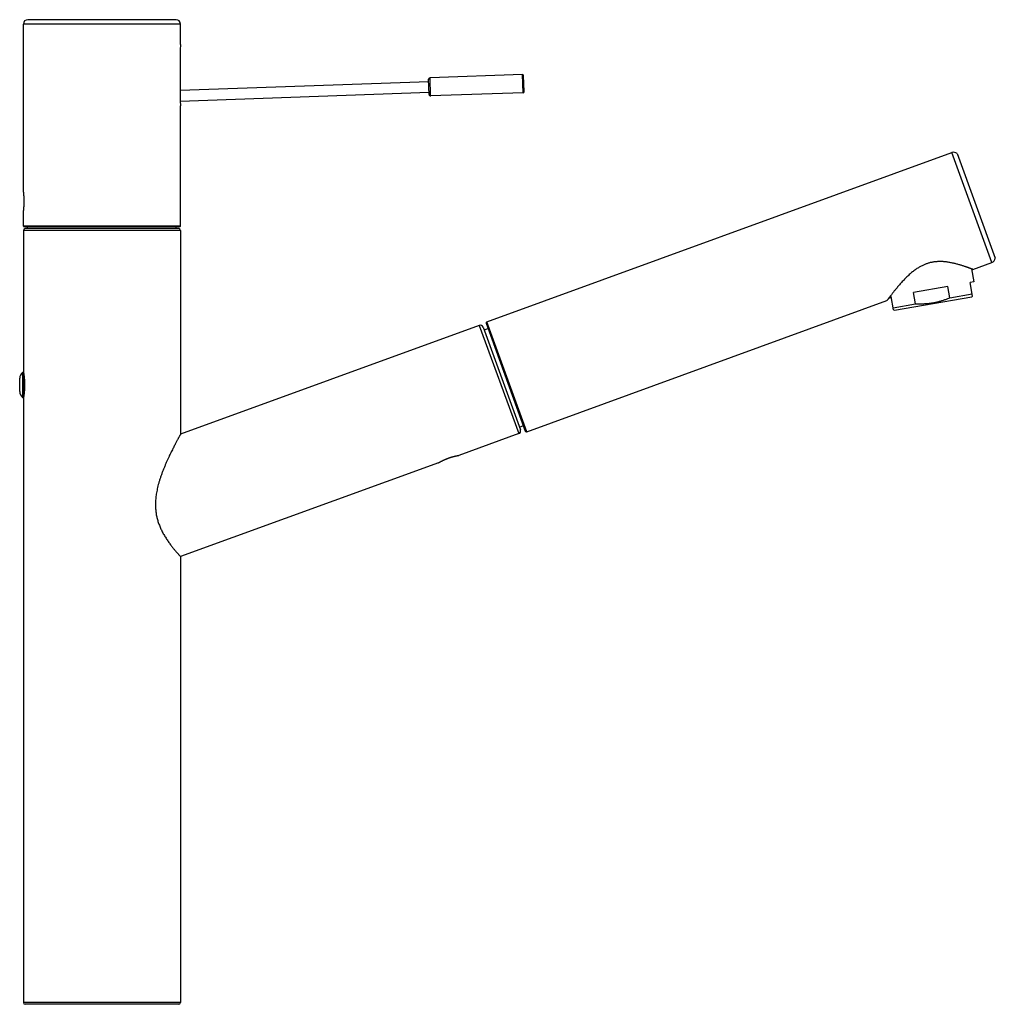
# Model space of a CAD drawing. Header units: millimetres. Extents: x -130 to 683, y 3 to 705.
# Tile 6 of 6: x 416 to 683, y 435 to 705. Entities that reach past the tile are written whole.
import ezdxf

# ---------------------------------------------------------------- set-up
doc = ezdxf.new("R2010")
doc.units = ezdxf.units.MM
doc.header["$LTSCALE"] = 30.734
doc.layers.get('0').update_dxf_attribs({"linetype": 'CONTINUOUS'})

msp = doc.modelspace()

# ---------------------------------------------------------------- linework, layer by layer
at = {"color": 7, "linetype": 'Continuous'}
for p, q in [((416.89, 657.42), (416.89, 703.42)), ((458.69, 704.62), (418.09, 704.62)), ((459.89, 697.82), (459.89, 703.42)), ((459.81, 695.92), (459.81, 682.92)), ((459.81, 685.36), (527.79, 687.73)), ((527.92, 684.14), (527.77, 688.33)), ((553.44, 689.63), (528.15, 688.75)), ((553.9, 684.94), (553.75, 689.34)), ((459.82, 682.36), (527.89, 684.74)), ((553.61, 684.63), (528.33, 683.75)), ((459.89, 648.12), (459.89, 681.02)), ((543.66, 621.94), (670.9, 668.25)), ((672.38, 667.99), (682.81, 639.33)), ((416.89, 648.12), (416.89, 652.42)), ((416.89, 646.97), (416.89, 608.42)), ((459.69, 647.92), (417.09, 647.92)), ((459.39, 647.47), (417.39, 647.47)), ((418.05, 647.47), (418.05, 647.92)), ((458.74, 647.47), (458.74, 647.92)), ((459.89, 646.97), (459.89, 591.19)), ((676.32, 636.42), (676.94, 632.87)), ((676.65, 636.29), (681.84, 638.18)), ((669.85, 631.62), (660.4, 629.95)), ((670.4, 628.49), (669.85, 631.62)), ((676.94, 632.87), (675.96, 632.7)), ((676.61, 629), (675.96, 632.7)), ((654.34, 628.6), (653.6, 628.32)), ((654.29, 628.87), (653.97, 628.82)), ((654.95, 625.18), (654.29, 628.87)), ((655.22, 625.08), (676.39, 628.81)), ((660.96, 626.82), (660.4, 629.95)), ((670.4, 628.49), (676.51, 629.57)), ((676.61, 629), (676.39, 628.81)), ((554.61, 591.87), (653.17, 627.75)), ((654.85, 625.74), (660.96, 626.82)), ((654.95, 625.18), (655.22, 625.08)), ((541.64, 620.94), (459.89, 591.19)), ((542.66, 620.46), (552.89, 592.36)), ((542.94, 619.7), (544.02, 620.1)), ((543.49, 621.56), (554.22, 592.05)), ((415.89, 602.87), (415.89, 606.47)), ((416.89, 600.92), (416.89, 435.67)), ((552.61, 593.12), (553.69, 593.52)), ((552.41, 591.34), (536.06, 585.39)), ((530.51, 583.37), (459.89, 557.67)), ((459.89, 557.67), (459.89, 435.67)), ((459.39, 435.17), (417.39, 435.17))]:
    msp.add_line(p, q, dxfattribs=at)
at = {"color": 9, "linetype": 'Continuous'}
for p, q in [((459.89, 703.42), (416.89, 703.42)), ((528.33, 683.75), (528.15, 688.75)), ((553.61, 684.63), (553.44, 689.63)), ((681.84, 638.18), (670.9, 668.25)), ((459.89, 648.12), (416.89, 648.12)), ((459.89, 646.97), (416.89, 646.97)), ((541.64, 620.94), (552.41, 591.34)), ((554.61, 591.87), (543.66, 621.94)), ((416.69, 608.07), (416.69, 601.27)), ((416.99, 607.79), (416.99, 601.54)), ((459.89, 435.67), (416.89, 435.67))]:
    msp.add_line(p, q, dxfattribs=at)
at = {"color": 7, "linetype": 'Continuous'}
for centre, radius, start, end in [((418.09, 703.42), 1.2, 90, 180), ((458.69, 703.42), 1.2, 0, 90), ((481.42, 695.91), 21.61, 174.9409, 179.9857), ((528.17, 688.35), 0.4, 92, 182), ((553.45, 689.33), 0.3, 2, 92), ((553.6, 684.93), 0.3, 272, 2), ((481.41, 682.92), 21.6, 180.013, 185.0603), ((528.32, 684.15), 0.4, 182, 272), ((671.41, 666.84), 1.5, 49.9264, 110), ((417.09, 648.12), 0.2, 180, 270), ((417.39, 646.97), 0.5, 90, 180), ((459.39, 646.97), 0.5, 0, 90), ((459.69, 648.12), 0.2, 270, 0), ((681.33, 639.59), 1.5, 290, 350.0736), ((541.91, 620.19), 0.8, 20, 110), ((543.77, 621.66), 0.3, 110, 200), ((417.89, 606.47), 2, 126.8699, 180), ((416.99, 607.67), 0.5, 96.5771, 126.8699), ((417.89, 602.87), 2, 180, 233.1301), ((416.99, 601.67), 0.5, 233.1301, 263.4229), ((552.14, 592.09), 0.8, 290, 20), ((554.51, 592.16), 0.3, 200, 290), ((417.39, 435.67), 0.5, 180, 270), ((459.39, 435.67), 0.5, 270, 0)]:
    msp.add_arc(centre, radius, start, end, dxfattribs=at)
for points, knots in [([(416.89, 657.42), (416.89, 657.41), (416.9, 657.41), (416.9, 657.39), (416.9, 657.36), (416.91, 657.32), (416.91, 657.26), (416.92, 657.2), (416.93, 657.12), (416.94, 657.03), (416.94, 656.94), (416.95, 656.83), (416.96, 656.71), (416.97, 656.59), (416.98, 656.45), (416.99, 656.31), (417, 656.16), (417.01, 656.01), (417.02, 655.85), (417.03, 655.69), (417.03, 655.52), (417.04, 655.35), (417.04, 655.18), (417.04, 655), (417.04, 654.83), (417.04, 654.66), (417.04, 654.48), (417.03, 654.31), (417.03, 654.15), (417.02, 653.98), (417.01, 653.82), (417, 653.67), (416.99, 653.52), (416.98, 653.38), (416.97, 653.25), (416.96, 653.12), (416.95, 653), (416.94, 652.9), (416.94, 652.8), (416.93, 652.71), (416.92, 652.63), (416.91, 652.57), (416.91, 652.52), (416.9, 652.47), (416.9, 652.44), (416.9, 652.43), (416.89, 652.42), (416.89, 652.42)], [0, 0, 0, 0, 0.006092, 0.024377, 0.054736, 0.097042, 0.151191, 0.21681, 0.293629, 0.381428, 0.47957, 0.587606, 0.7052, 0.831466, 0.965801, 1.107781, 1.256336, 1.410744, 1.570563, 1.734625, 1.902159, 2.072747, 2.245191, 2.418677, 2.592838, 2.766475, 2.938762, 3.109334, 3.277002, 3.440922, 3.600716, 3.755227, 3.903662, 4.045616, 4.180021, 4.306199, 4.42377, 4.531845, 4.629928, 4.71771, 4.794544, 4.860132, 4.914269, 4.956576, 4.986924, 5.005205, 5.011297, 5.011297, 5.011297, 5.011297]), ([(676.65, 636.29), (676.64, 636.29), (676.63, 636.3), (676.6, 636.31), (676.55, 636.33), (676.47, 636.36), (676.38, 636.39), (676.26, 636.44), (676.12, 636.49), (675.96, 636.55), (675.78, 636.62), (675.58, 636.69), (675.35, 636.77), (675.1, 636.86), (674.82, 636.96), (674.52, 637.06), (674.2, 637.17), (673.85, 637.28), (673.48, 637.4), (673.09, 637.52), (672.67, 637.63), (672.24, 637.75), (671.79, 637.86), (671.33, 637.97), (670.86, 638.07), (670.39, 638.16), (669.91, 638.24), (669.44, 638.31), (668.98, 638.36), (668.52, 638.4), (668.07, 638.42), (667.63, 638.43), (667.2, 638.42), (666.79, 638.4), (666.38, 638.36), (665.98, 638.31), (665.59, 638.25), (665.21, 638.17), (664.82, 638.08), (664.45, 637.97), (664.07, 637.85), (663.7, 637.72), (663.32, 637.56), (662.94, 637.39), (662.56, 637.2), (662.17, 636.99), (661.77, 636.75), (661.37, 636.5), (660.96, 636.22), (660.55, 635.91), (660.12, 635.58), (659.7, 635.22), (659.26, 634.84), (658.83, 634.44), (658.4, 634.02), (657.98, 633.59), (657.57, 633.16), (657.17, 632.73), (656.78, 632.3), (656.42, 631.88), (656.08, 631.48), (655.76, 631.09), (655.46, 630.73), (655.18, 630.38), (654.93, 630.06), (654.7, 629.77), (654.48, 629.49), (654.29, 629.24), (654.11, 629.01), (653.96, 628.8), (653.81, 628.61), (653.69, 628.44), (653.58, 628.3), (653.48, 628.17), (653.4, 628.05), (653.33, 627.96), (653.27, 627.89), (653.23, 627.83), (653.2, 627.79), (653.18, 627.76), (653.17, 627.75), (653.17, 627.75)], [0, 0, 0, 0, 0.011124, 0.044528, 0.100284, 0.178552, 0.279485, 0.403369, 0.550395, 0.720946, 0.915234, 1.133679, 1.376436, 1.643853, 1.935942, 2.252834, 2.594197, 2.959694, 3.348379, 3.759111, 4.189931, 4.638549, 5.101846, 5.576241, 6.057569, 6.541453, 7.023971, 7.501427, 7.971054, 8.430649, 8.879326, 9.316696, 9.743351, 10.160042, 10.568272, 10.969283, 11.365135, 11.757416, 12.148373, 12.539824, 12.933869, 13.332784, 13.738605, 14.153883, 14.580683, 15.021736, 15.479196, 15.955224, 16.450959, 16.967614, 17.505179, 18.063098, 18.640494, 19.233459, 19.835187, 20.438758, 21.038629, 21.629406, 22.205153, 22.760268, 23.290602, 23.792593, 24.263909, 24.703993, 25.112892, 25.490891, 25.83852, 26.156625, 26.446111, 26.708031, 26.943316, 27.152998, 27.337908, 27.498999, 27.63696, 27.752557, 27.846289, 27.918709, 27.97015, 28.000913, 28.011149, 28.011149, 28.011149, 28.011149]), ([(670.4, 628.49), (670.26, 628.43), (669.98, 628.31), (669.56, 628.15), (669.15, 627.99), (668.73, 627.85), (668.31, 627.71), (667.89, 627.58), (667.47, 627.46), (667.05, 627.35), (666.63, 627.25), (666.21, 627.16), (665.78, 627.08), (665.35, 627.01), (664.92, 626.95), (664.49, 626.9), (664.06, 626.86), (663.62, 626.83), (663.19, 626.81), (662.75, 626.79), (662.31, 626.79), (661.86, 626.79), (661.41, 626.8), (661.11, 626.81), (660.96, 626.82)], [0, 0, 0, 0, 0.455713, 0.906175, 1.352071, 1.794244, 2.233497, 2.67049, 3.105994, 3.540564, 3.974382, 4.407711, 4.840931, 5.274151, 5.707481, 6.141298, 6.575868, 7.011373, 7.448365, 7.887617, 8.32979, 8.775686, 9.226147, 9.681861, 9.681861, 9.681861, 9.681861]), ([(416.89, 608.42), (416.89, 608.41), (416.9, 608.4), (416.9, 608.38), (416.91, 608.34), (416.92, 608.28), (416.93, 608.2), (416.94, 608.12), (416.96, 608.01), (416.98, 607.89), (417, 607.75), (417.02, 607.61), (417.04, 607.44), (417.06, 607.27), (417.09, 607.08), (417.11, 606.88), (417.13, 606.68), (417.15, 606.46), (417.17, 606.24), (417.18, 606.01), (417.2, 605.77), (417.21, 605.53), (417.22, 605.29), (417.22, 605.04), (417.22, 604.79), (417.22, 604.54), (417.22, 604.29), (417.22, 604.05), (417.21, 603.8), (417.2, 603.56), (417.18, 603.32), (417.17, 603.09), (417.15, 602.87), (417.13, 602.65), (417.11, 602.45), (417.09, 602.25), (417.06, 602.06), (417.04, 601.89), (417.02, 601.73), (417, 601.58), (416.98, 601.44), (416.96, 601.32), (416.94, 601.22), (416.93, 601.13), (416.92, 601.05), (416.91, 601), (416.9, 600.95), (416.9, 600.93), (416.89, 600.92), (416.89, 600.92)], [0, 0, 0, 0, 0.008375, 0.03357, 0.075517, 0.133915, 0.208669, 0.299654, 0.406339, 0.528002, 0.664504, 0.815379, 0.979575, 1.155897, 1.344113, 1.543358, 1.752182, 1.969124, 2.194018, 2.425776, 2.662824, 2.903739, 3.14855, 3.396096, 3.644838, 3.893504, 4.142229, 4.389768, 4.634582, 4.875494, 5.112539, 5.344304, 5.569214, 5.786149, 5.99496, 6.194202, 6.382423, 6.55874, 6.722932, 6.873809, 7.010319, 7.131973, 7.238651, 7.329633, 7.404387, 7.462781, 7.504726, 7.52992, 7.538295, 7.538295, 7.538295, 7.538295]), ([(459.89, 591.19), (459.89, 591.18), (459.88, 591.17), (459.86, 591.13), (459.83, 591.07), (459.79, 590.99), (459.73, 590.88), (459.65, 590.75), (459.57, 590.59), (459.46, 590.4), (459.35, 590.19), (459.21, 589.94), (459.06, 589.66), (458.9, 589.35), (458.71, 589), (458.51, 588.61), (458.29, 588.19), (458.05, 587.72), (457.79, 587.21), (457.51, 586.65), (457.22, 586.05), (456.9, 585.4), (456.58, 584.71), (456.24, 583.97), (455.9, 583.2), (455.56, 582.4), (455.22, 581.58), (454.9, 580.74), (454.59, 579.89), (454.31, 579.05), (454.05, 578.22), (453.82, 577.42), (453.62, 576.64), (453.46, 575.89), (453.32, 575.17), (453.21, 574.47), (453.13, 573.81), (453.07, 573.17), (453.04, 572.54), (453.03, 571.94), (453.04, 571.36), (453.07, 570.79), (453.12, 570.23), (453.19, 569.68), (453.27, 569.14), (453.38, 568.61), (453.51, 568.08), (453.65, 567.56), (453.81, 567.04), (454, 566.52), (454.2, 566), (454.42, 565.48), (454.66, 564.97), (454.91, 564.46), (455.18, 563.95), (455.47, 563.45), (455.77, 562.96), (456.07, 562.48), (456.38, 562.02), (456.69, 561.58), (456.99, 561.15), (457.3, 560.75), (457.59, 560.37), (457.87, 560.02), (458.13, 559.69), (458.39, 559.38), (458.62, 559.11), (458.84, 558.85), (459.03, 558.63), (459.21, 558.42), (459.37, 558.25), (459.51, 558.09), (459.62, 557.96), (459.72, 557.86), (459.79, 557.78), (459.84, 557.72), (459.88, 557.69), (459.89, 557.67), (459.89, 557.67)], [0, 0, 0, 0, 0.013318, 0.053422, 0.120566, 0.215188, 0.338051, 0.489806, 0.671324, 0.884049, 1.129754, 1.410172, 1.726688, 2.080539, 2.473853, 2.909144, 3.388295, 3.913379, 4.486215, 5.107684, 5.778068, 6.496881, 7.263849, 8.076534, 8.923213, 9.795206, 10.686132, 11.589464, 12.49593, 13.388895, 14.256284, 15.094374, 15.900081, 16.668845, 17.401728, 18.10125, 18.770609, 19.41406, 20.03522, 20.636269, 21.220643, 21.791246, 22.350128, 22.900332, 23.445068, 23.986875, 24.52834, 25.070507, 25.615538, 26.165949, 26.722447, 27.284468, 27.852157, 28.424557, 29.000029, 29.576451, 30.149923, 30.717365, 31.275098, 31.818365, 32.343055, 32.846131, 33.325377, 33.778046, 34.202351, 34.596788, 34.960744, 35.29342, 35.594343, 35.863683, 36.101064, 36.306253, 36.479521, 36.621139, 36.731213, 36.80973, 36.856822, 36.872503, 36.872503, 36.872503, 36.872503]), ([(530.51, 583.37), (530.52, 583.37), (530.52, 583.38), (530.54, 583.39), (530.57, 583.4), (530.61, 583.43), (530.67, 583.46), (530.73, 583.5), (530.81, 583.54), (530.89, 583.59), (530.99, 583.64), (531.1, 583.7), (531.22, 583.76), (531.35, 583.83), (531.48, 583.9), (531.63, 583.97), (531.78, 584.05), (531.94, 584.12), (532.11, 584.2), (532.28, 584.28), (532.46, 584.35), (532.64, 584.43), (532.82, 584.5), (533, 584.57), (533.19, 584.64), (533.38, 584.71), (533.57, 584.77), (533.75, 584.83), (533.94, 584.89), (534.12, 584.95), (534.3, 585), (534.48, 585.05), (534.65, 585.09), (534.82, 585.13), (534.97, 585.17), (535.12, 585.21), (535.27, 585.24), (535.4, 585.26), (535.52, 585.29), (535.63, 585.31), (535.73, 585.33), (535.81, 585.34), (535.89, 585.36), (535.95, 585.37), (535.99, 585.38), (536.03, 585.38), (536.05, 585.39), (536.06, 585.39), (536.06, 585.39)], [0, 0, 0, 0, 0.006892, 0.02759, 0.061987, 0.109969, 0.171456, 0.246078, 0.333577, 0.433734, 0.545851, 0.669443, 0.804088, 0.948757, 1.102766, 1.265528, 1.435781, 1.612736, 1.795788, 1.983612, 2.175422, 2.370734, 2.568266, 2.767209, 2.967258, 3.167187, 3.366109, 3.5638, 3.75904, 3.950787, 4.138778, 4.321796, 4.498682, 4.669082, 4.831835, 4.985786, 5.130564, 5.265216, 5.388775, 5.500966, 5.601137, 5.688623, 5.763286, 5.824788, 5.872773, 5.907185, 5.927889, 5.934781, 5.934781, 5.934781, 5.934781])]:
    msp.add_open_spline(points, degree=3, knots=knots, dxfattribs=at)

doc.saveas('drawing.dxf')
